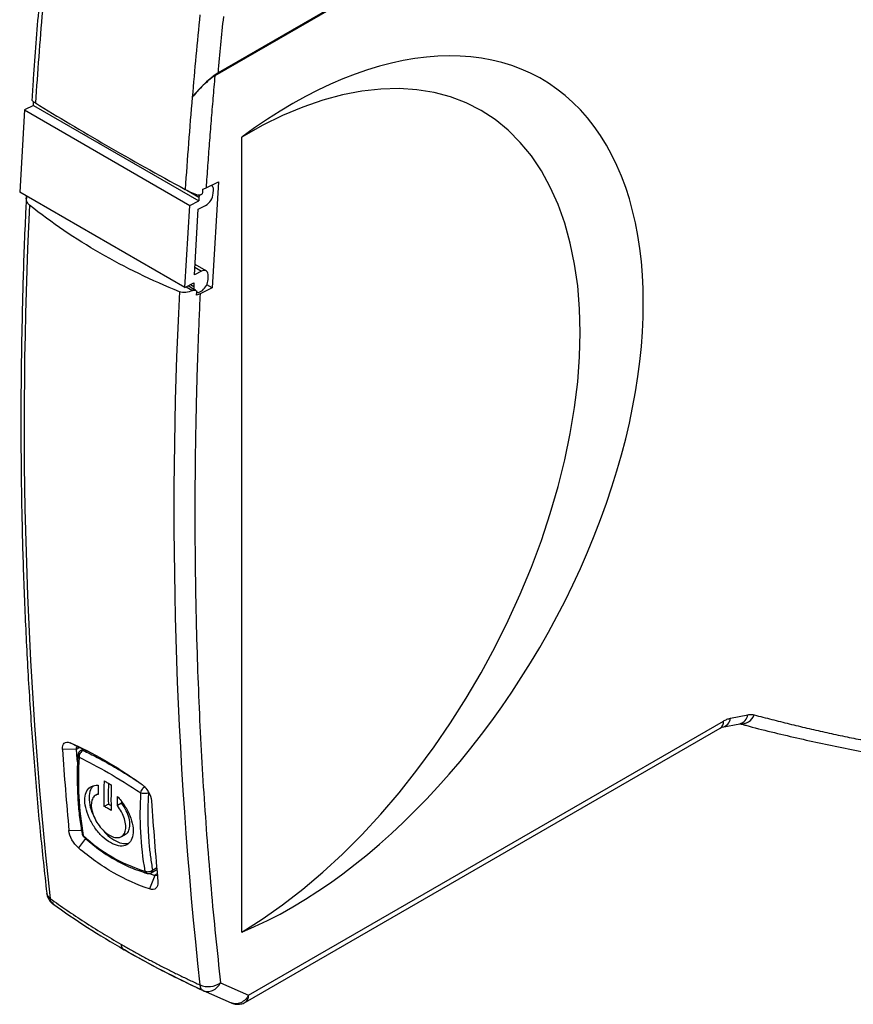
# Model space of a CAD drawing. Header units: millimetres. Extents: x 8 to 341, y 8 to 262.
# Tile 8 of 11: x 252 to 294, y 152 to 203. Entities that reach past the tile are written whole.
import ezdxf

# ---------------------------------------------------------------- set-up
doc = ezdxf.new("R2010")
doc.units = ezdxf.units.MM
doc.header["$LTSCALE"] = 1.25

msp = doc.modelspace()

# ---------------------------------------------------------------- linework, layer by layer
for p, q in [((311.93, 228.722), (261.6, 199.667)), ((311.935, 228.784), (261.762, 199.82)), ((252.287, 198.145), (252.298, 198.335)), ((260.438, 198.57), (260.44, 198.572)), ((251.828, 197.918), (251.582, 193.703)), ((252.287, 198.145), (251.828, 197.918)), ((251.828, 197.918), (260.314, 193.019)), ((252.287, 198.145), (260.772, 193.247)), ((262.985, 155.698), (262.985, 196.525)), ((261.15, 193.918), (261.78, 194.231)), ((261.78, 194.231), (261.461, 188.785)), ((260.067, 188.804), (251.582, 193.703)), ((260.153, 193.801), (260.783, 193.437)), ((260.976, 193.696), (260.985, 193.857)), ((261.514, 193.636), (261.524, 193.804)), ((260.314, 193.019), (260.772, 193.247)), ((260.783, 193.437), (260.772, 193.247)), ((260.067, 188.804), (260.314, 193.019)), ((260.55, 189.453), (260.748, 192.825)), ((260.748, 192.825), (261.118, 193.009)), ((260.921, 189.637), (260.55, 189.453)), ((260.573, 189.838), (260.921, 189.637)), ((261.157, 189.649), (260.581, 189.982)), ((261.255, 189.21), (261.265, 189.378)), ((260.067, 188.804), (260.526, 189.032)), ((260.124, 188.832), (260.449, 188.644)), ((260.527, 188.705), (260.222, 188.881)), ((260.515, 188.842), (260.343, 188.941)), ((260.526, 189.032), (260.515, 188.842)), ((260.631, 188.656), (260.558, 188.698)), ((260.664, 188.412), (260.673, 188.572)), ((260.759, 188.55), (260.961, 188.651)), ((261.461, 188.785), (260.84, 188.476)), ((261.461, 188.785), (261.184, 188.945)), ((288.067, 166.682), (288.963, 166.862)), ((263.335, 152.471), (287.706, 166.54)), ((287.649, 166.222), (288.545, 166.402)), ((288.545, 166.402), (288.589, 166.397)), ((263.17, 152.105), (287.54, 166.173)), ((287.539, 166.173), (287.647, 166.222)), ((254.605, 165.204), (254.166, 165.421)), ((254.502, 165.102), (253.774, 165.085)), ((254.502, 165.102), (254.646, 165.185)), ((255.202, 164.932), (254.605, 165.204)), ((254.837, 165.098), (254.717, 165.029)), ((254.896, 165.071), (254.829, 165.032)), ((256.138, 163.345), (256.127, 162.802)), ((255.604, 162.801), (255.481, 162.73)), ((256.807, 162.326), (256.594, 162.203)), ((256.135, 162.276), (255.922, 162.153)), ((256.135, 162.276), (256.272, 162.196)), ((254.109, 160.916), (254.752, 160.939)), ((254.961, 160.517), (254.599, 160.025)), ((254.786, 160.758), (254.794, 160.719)), ((256.802, 160.606), (257.016, 160.729)), ((258.338, 158.752), (258.623, 158.916)), ((258.4, 158.889), (258.615, 159.013)), ((258.513, 158.613), (258.248, 157.918)), ((258.253, 158.719), (258.513, 158.613)), ((258.643, 158.688), (258.513, 158.613)), ((253.292, 157.164), (253.209, 157.236)), ((253.321, 157.138), (253.292, 157.164)), ((260.996, 152.7), (262.44, 152.068)), ((261.893, 153.101), (263.335, 152.471))]:
    msp.add_line(p, q)
at = {"flags": 128}
for points in [[(262.985, 155.698), (264.033, 156.362), (265.078, 157.098), (266.115, 157.904), (267.141, 158.776), (268.151, 159.711), (269.143, 160.706), (270.112, 161.757), (271.055, 162.861), (271.969, 164.013), (272.85, 165.209), (273.695, 166.445), (274.501, 167.716), (275.265, 169.018), (275.984, 170.346), (276.655, 171.694), (277.277, 173.059), (277.847, 174.435), (278.362, 175.817), (278.821, 177.2), (279.223, 178.58), (279.565, 179.95), (279.847, 181.306), (280.067, 182.643), (280.225, 183.957), (280.32, 185.242), (280.351, 186.493), (280.32, 187.707), (280.225, 188.878), (280.067, 190.003), (279.847, 191.077), (279.565, 192.096), (279.223, 193.057), (278.821, 193.956), (278.362, 194.791), (277.847, 195.557), (277.277, 196.252), (276.655, 196.873), (275.984, 197.419), (275.265, 197.887), (274.501, 198.275), (273.695, 198.583), (272.85, 198.809), (271.969, 198.952), (271.055, 199.011), (270.112, 198.987), (269.143, 198.88), (268.151, 198.689), (267.141, 198.416), (266.115, 198.062), (265.078, 197.627), (264.033, 197.115), (262.985, 196.525)], [(261.265, 189.378), (261.263, 189.461), (261.247, 189.534), (261.217, 189.593), (261.175, 189.638), (261.122, 189.665), (261.06, 189.674), (260.992, 189.665), (260.921, 189.637)], [(254.549, 164.446), (254.54, 164.579), (254.502, 165.102)], [(256.962, 154.785), (256.925, 154.805), (256.916, 154.811)]]:
    msp.add_lwpolyline(points, dxfattribs=at)
for centre, radius, start, end in [((520.09, 180.312), 268.303, 175.1474, 176.16081), ((535.407, 175.228), 275.956, 174.26415, 175.14736), ((527.779, 175.873), 268.303, 175.1474, 176.16081), ((260.714, 193.703), 0.803, 300.2015, 355.1745), ((261.237, 193.85), 0.291, 350.9486, 46.406), ((261.417, 193.397), 0.635, 167.0901, 176.4027), ((475.708, 181.817), 223.899, 177.13074, 186.25323), ((260.425, 189.29), 0.834, 310.0248, 354.5214), ((483.398, 177.379), 223.899, 177.13074, 186.25323), ((260.936, 188.812), 0.422, 175.855, 194.5756), ((260.531, 188.651), 0.0547, 60.5303, 93.9065), ((260.72, 188.77), 0.224, 256.8563, 279.8962), ((288.634, 167.094), 0.696, 262.4477, 340.0861), ((288.409, 166.946), 0.561, 284.0171, 351.3628), ((287.325, 166.491), 0.384, 304.0564, 7.2558), ((287.513, 166.766), 0.56, 283.7291, 351.389), ((458.539, 179.419), 205.266, 184.0043, 185.17165), ((254.776, 164.915), 0.129, 65.924, 117.6223), ((271.671, 163.564), 17.075, 176.2578, 189.8044), ((274.83, 161.74), 17.075, 176.2579, 189.8044), ((463.11, 176.78), 205.266, 184.0043, 185.17165), ((260.414, 166.654), 8.183, 227.1267, 252.8786), ((258.254, 158.872), 0.147, 305.003, 6.4853), ((253.36, 157.762), 0.398, 188.0558, 236.6996), ((257.159, 155.109), 0.385, 183.3292, 230.7517), ((261.258, 154.043), 1.136, 247.8919, 303.9822), ((262.935, 152.431), 0.402, 305.7012, 5.6201)]:
    msp.add_arc(centre, radius, start, end)
msp.add_ellipse((265.55, 177.592), major_axis=(12.89, 21.873), ratio=0.577321, start_param=3.794626, end_param=7.221506)
for points, knots in [([(252.624, 203.856), (252.604, 203.636), (252.47, 202.181), (252.331, 200.376), (252.233, 198.801), (252.21, 198.443)], [0, 0, 0, 0, 0.1211836, 0.8003991, 1, 1, 1, 1]), ([(261.762, 199.82), (261.7, 199.784), (261.631, 199.737), (261.494, 199.634), (261.426, 199.578), (261.231, 199.412), (261.111, 199.298), (260.781, 198.972), (260.596, 198.764), (260.44, 198.572)], [0, 0, 0, 0, 0.125, 0.125, 0.25, 0.25, 0.5, 0.5, 1, 1, 1, 1]), ([(261.6, 199.667), (261.546, 199.635), (261.485, 199.594), (261.365, 199.504), (261.305, 199.455), (261.134, 199.309), (261.029, 199.209), (260.74, 198.923), (260.577, 198.741), (260.44, 198.572)], [0, 0, 0, 0, 0.125, 0.125, 0.25, 0.25, 0.5, 0.5, 1, 1, 1, 1]), ([(261.6, 199.667), (261.566, 199.282), (261.499, 198.512), (261.404, 197.36), (261.314, 196.21), (261.228, 195.062), (261.176, 194.3), (261.15, 193.918)], [0, 0, 0, 0, 0.200006, 0.400003, 0.599997, 0.799994, 1, 1, 1, 1]), ([(252.216, 198.443), (252.213, 198.437), (252.203, 198.417), (252.269, 198.355), (252.357, 198.298), (252.389, 198.277)], [0, 0, 0, 0, 0.230032, 0.717327, 1, 1, 1, 1]), ([(260.078, 193.838), (260.176, 193.785), (260.289, 193.731), (260.518, 193.631), (260.634, 193.586), (260.741, 193.548)], [0, 0, 0, 0, 0.5, 0.5, 1, 1, 1, 1]), ([(260.976, 193.696), (260.975, 193.683), (260.972, 193.668), (260.966, 193.654), (260.961, 193.64), (260.953, 193.625), (260.943, 193.612), (260.934, 193.599), (260.922, 193.587), (260.909, 193.577), (260.896, 193.567), (260.881, 193.558), (260.866, 193.552), (260.85, 193.545), (260.833, 193.541), (260.816, 193.539), (260.798, 193.537), (260.779, 193.538), (260.761, 193.542), (260.755, 193.544), (260.748, 193.546), (260.741, 193.548)], [0, 0, 0, 0, 0.0000488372, 0.0000488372, 0.0000488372, 0.0000976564, 0.0000976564, 0.0000976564, 0.0001467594, 0.0001467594, 0.0001467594, 0.0001971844, 0.0001971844, 0.0001971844, 0.0002506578, 0.0002506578, 0.0002506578, 0.0003092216, 0.0003092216, 0.0003092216, 0.0003318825, 0.0003318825, 0.0003318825, 0.0003318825]), ([(251.926, 193.437), (251.905, 193.035), (251.822, 191.422), (251.732, 188.624), (251.655, 185.046), (251.635, 181.498), (251.666, 177.979), (251.752, 174.49), (251.89, 171.033), (252.081, 167.609), (252.327, 164.219), (252.617, 160.914), (252.853, 158.758), (252.968, 157.706)], [0, 0, 0, 0, 0.032215, 0.129318, 0.226454, 0.323621, 0.420817, 0.518042, 0.615295, 0.712574, 0.809881, 0.907213, 1, 1, 1, 1]), ([(252.09, 193.025), (252.045, 193.073), (251.954, 193.167), (251.909, 193.341), (251.926, 193.455), (251.933, 193.5)], [0, 0, 0, 0, 0.377309, 0.753624, 1, 1, 1, 1]), ([(260.449, 188.644), (260.338, 188.592), (260.22, 188.557), (259.989, 188.535), (259.876, 188.547), (259.779, 188.586)], [0, 0, 0, 0, 0.5, 0.5, 1, 1, 1, 1]), ([(260.449, 188.644), (260.5, 188.668), (260.558, 188.678), (260.648, 188.656), (260.676, 188.62), (260.673, 188.572)], [0, 0, 0, 0, 0.5, 0.5, 1, 1, 1, 1]), ([(260.84, 188.476), (260.82, 188.036), (260.781, 187.156), (260.731, 185.84), (260.687, 184.529), (260.65, 183.221), (260.621, 181.917), (260.599, 180.617), (260.583, 179.321), (260.575, 178.029), (260.574, 176.742), (260.58, 175.458), (260.593, 174.178), (260.613, 172.902), (260.64, 171.63), (260.685, 169.94), (260.76, 167.838), (260.878, 165.334), (261.023, 162.849), (261.197, 160.383), (261.4, 157.936), (261.629, 155.506), (261.805, 153.903), (261.893, 153.101)], [0, 0, 0, 0, 0.035732, 0.071456, 0.107173, 0.142884, 0.178591, 0.214295, 0.249998, 0.2857, 0.321405, 0.357113, 0.392824, 0.428542, 0.464267, 0.500001, 0.571457, 0.642884, 0.714295, 0.7857, 0.857112, 0.928541, 1, 1, 1, 1]), ([(288.963, 166.862), (288.992, 166.867), (289.05, 166.877), (289.133, 166.88), (289.213, 166.875), (289.263, 166.863), (289.288, 166.857)], [0, 0, 0, 0, 0.251168, 0.500508, 0.749594, 1, 1, 1, 1]), ([(289.288, 166.857), (289.587, 166.779), (290.186, 166.621), (291.089, 166.396), (291.995, 166.179), (292.906, 165.971), (293.82, 165.773), (294.739, 165.584), (295.661, 165.403), (296.587, 165.232), (297.517, 165.07), (298.451, 164.917), (299.389, 164.772), (300.33, 164.637), (301.276, 164.512), (302.225, 164.394), (302.861, 164.324), (303.179, 164.288)], [0, 0, 0, 0, 0.066708, 0.133398, 0.200073, 0.266736, 0.33339, 0.400037, 0.466679, 0.533321, 0.599963, 0.66661, 0.733264, 0.799927, 0.866602, 0.933292, 1, 1, 1, 1]), ([(287.706, 166.54), (287.737, 166.557), (287.798, 166.59), (287.889, 166.63), (287.979, 166.662), (288.037, 166.675), (288.067, 166.682)], [0, 0, 0, 0, 0.250878, 0.500127, 0.749313, 1, 1, 1, 1]), ([(288.58, 166.398), (288.608, 166.39), (288.701, 166.364), (289.652, 166.098), (291.466, 165.669), (294.11, 165.094), (296.793, 164.599), (299.513, 164.185), (301.427, 163.928), (302.442, 163.831), (302.529, 163.823)], [0, 0, 0, 0, 0.00615, 0.02074, 0.212389, 0.404341, 0.596588, 0.789122, 0.981936, 1, 1, 1, 1]), ([(253.774, 165.085), (253.764, 165.231), (253.798, 165.345), (253.94, 165.466), (254.045, 165.471), (254.166, 165.421)], [0, 0, 0, 0, 0.5, 0.5, 1, 1, 1, 1]), ([(254.166, 165.421), (254.727, 165.187), (255.318, 164.89), (256.545, 164.182), (257.175, 163.774), (257.815, 163.314)], [0, 0, 0, 0, 0.5, 0.5, 1, 1, 1, 1]), ([(254.502, 165.102), (254.492, 165.153), (254.497, 165.191), (254.533, 165.227), (254.564, 165.226), (254.605, 165.204)], [0, 0, 0, 0, 0.5, 0.5, 1, 1, 1, 1]), ([(254.719, 165.025), (254.697, 165.012), (254.643, 164.981), (254.591, 164.897), (254.567, 164.826), (254.568, 164.789), (254.568, 164.787)], [0, 0, 0, 0, 0.261756, 0.623522, 0.970554, 1, 1, 1, 1]), ([(254.829, 165.032), (254.772, 165.004), (254.718, 164.951), (254.647, 164.821), (254.629, 164.746), (254.633, 164.678)], [0, 0, 0, 0, 0.5, 0.5, 1, 1, 1, 1]), ([(254.829, 165.032), (255.071, 164.915), (255.554, 164.681), (256.341, 164.243), (257.029, 163.834), (257.463, 163.551), (257.614, 163.452)], [0, 0, 0, 0, 0.283926, 0.567196, 0.850461, 1, 1, 1, 1]), ([(254.57, 164.788), (254.567, 164.745), (254.539, 164.383), (254.53, 163.719), (254.545, 162.8), (254.613, 161.911), (254.694, 161.229), (254.767, 160.856), (254.787, 160.758)], [0, 0, 0, 0, 0.029309, 0.250947, 0.473328, 0.696374, 0.920045, 1, 1, 1, 1]), ([(254.633, 164.678), (254.613, 164.696), (254.573, 164.729), (254.57, 164.768), (254.569, 164.787)], [0, 0, 0, 0, 0.517027, 1, 1, 1, 1]), ([(257.815, 163.314), (257.953, 163.215), (258.083, 163.074), (258.275, 162.76), (258.335, 162.592), (258.345, 162.446)], [0, 0, 0, 0, 0.5, 0.5, 1, 1, 1, 1]), ([(256.598, 162.669), (256.731, 162.53), (256.853, 162.376), (257.071, 162.038), (257.163, 161.864), (257.307, 161.506), (257.357, 161.331), (257.412, 160.994), (257.415, 160.839), (257.373, 160.562), (257.329, 160.445), (257.196, 160.258), (257.109, 160.193), (256.9, 160.119), (256.781, 160.112), (256.52, 160.16), (256.382, 160.214), (256.098, 160.377), (255.957, 160.485), (255.685, 160.745), (255.558, 160.894), (255.328, 161.221), (255.229, 161.394), (255.068, 161.749), (255.008, 161.928), (254.935, 162.27), (254.921, 162.432), (254.943, 162.724), (254.978, 162.851), (255.151, 163.16), (255.354, 163.263), (255.608, 163.241)], [0, 0, 0, 0, 0.0625, 0.0625, 0.125, 0.125, 0.1875, 0.1875, 0.25, 0.25, 0.3125, 0.3125, 0.375, 0.375, 0.4375, 0.4375, 0.5, 0.5, 0.5625, 0.5625, 0.625, 0.625, 0.6875, 0.6875, 0.75, 0.75, 0.8125, 0.8125, 0.875, 0.875, 1, 1, 1, 1]), ([(255.37, 163.197), (255.328, 163.163), (255.202, 163.062), (255.125, 162.728), (255.161, 162.257), (255.272, 161.853), (255.394, 161.642), (255.418, 161.601)], [0, 0, 0, 0, 0.134065, 0.401016, 0.668342, 0.935812, 1, 1, 1, 1]), ([(255.608, 163.241), (255.607, 163.178), (255.605, 163.053), (255.604, 162.93), (255.604, 162.868)], [0, 0, 0, 0, 0.500001, 1, 1, 1, 1]), ([(257.792, 162.855), (257.805, 162.912), (257.837, 162.98), (257.919, 163.103), (257.969, 163.158), (258.017, 163.192)], [0, 0, 0, 0, 0.5, 0.5, 1, 1, 1, 1]), ([(258.19, 162.851), (258.139, 162.825), (258.068, 162.811), (257.923, 162.812), (257.849, 162.828), (257.792, 162.855)], [0, 0, 0, 0, 0.5, 0.5, 1, 1, 1, 1]), ([(258.19, 162.851), (258.184, 162.722), (258.17, 162.466), (258.16, 162.086), (258.156, 161.711), (258.16, 161.341), (258.171, 160.976), (258.191, 160.616), (258.217, 160.261), (258.251, 159.91), (258.293, 159.564), (258.342, 159.223), (258.381, 159.001), (258.4, 158.889)], [0, 0, 0, 0, 0.091281, 0.18234, 0.273224, 0.363984, 0.454669, 0.54533, 0.636015, 0.726775, 0.81766, 0.908718, 1, 1, 1, 1]), ([(255.604, 162.775), (255.529, 162.76), (255.465, 162.728), (255.358, 162.627), (255.317, 162.56), (255.239, 162.316), (255.246, 162.098), (255.376, 161.633), (255.5, 161.386), (255.813, 160.963), (256.006, 160.784), (256.286, 160.622), (256.38, 160.585), (256.554, 160.548), (256.637, 160.548), (256.853, 160.606), (256.958, 160.721), (257.046, 161.059), (257.03, 161.283), (256.921, 161.635), (256.871, 161.755), (256.747, 161.987), (256.676, 162.098), (256.594, 162.203)], [0, 0, 0, 0, 0.0625, 0.0625, 0.125, 0.125, 0.25, 0.25, 0.375, 0.375, 0.5, 0.5, 0.5625, 0.5625, 0.625, 0.625, 0.75, 0.75, 0.875, 0.875, 0.9375, 0.9375, 1, 1, 1, 1]), ([(256.594, 162.296), (256.594, 162.358), (256.595, 162.482), (256.597, 162.607), (256.598, 162.669)], [0, 0, 0, 0, 0.5, 1, 1, 1, 1]), ([(257.013, 160.736), (257.022, 160.738), (257.107, 160.762), (257.198, 160.921), (257.258, 161.2), (257.208, 161.557), (257.063, 161.953), (256.895, 162.198), (256.807, 162.326)], [0, 0, 0, 0, 0.023447, 0.214776, 0.406427, 0.598314, 0.79025, 1, 1, 1, 1]), ([(254.599, 160.025), (254.474, 160.131), (254.355, 160.28), (254.178, 160.603), (254.122, 160.772), (254.109, 160.916)], [0, 0, 0, 0, 0.5, 0.5, 1, 1, 1, 1]), ([(255.822, 160.988), (255.882, 160.912), (256.063, 160.683), (256.419, 160.421), (256.826, 160.234), (257.047, 160.257), (257.153, 160.268)], [0, 0, 0, 0, 0.145623, 0.438837, 0.731708, 1, 1, 1, 1]), ([(254.794, 160.719), (254.794, 160.718), (254.799, 160.693), (254.823, 160.674), (254.846, 160.656)], [0, 0, 0, 0, 0.030097, 1, 1, 1, 1]), ([(254.805, 160.681), (254.824, 160.647), (254.843, 160.611), (254.874, 160.587), (254.876, 160.586)], [0, 0, 0, 0, 0.9539044, 1, 1, 1, 1]), ([(254.846, 160.656), (254.849, 160.635), (254.854, 160.6), (254.88, 160.585), (254.89, 160.579)], [0, 0, 0, 0, 0.597071, 1, 1, 1, 1]), ([(254.87, 160.592), (255.12, 160.378), (255.621, 159.949), (256.425, 159.432), (257.258, 159.005), (257.833, 158.814), (258.12, 158.719)], [0, 0, 0, 0, 0.249888, 0.499855, 0.749895, 1, 1, 1, 1]), ([(258.248, 157.918), (257.628, 158.118), (257.006, 158.397), (256.088, 158.927), (255.784, 159.123), (255.185, 159.548), (254.89, 159.778), (254.599, 160.025)], [0, 0, 0, 0, 0.5, 0.5, 0.75, 0.75, 1, 1, 1, 1]), ([(258.005, 158.833), (258.062, 158.808), (258.135, 158.799), (258.279, 158.82), (258.35, 158.849), (258.4, 158.889)], [0, 0, 0, 0, 0.5, 0.5, 1, 1, 1, 1]), ([(258.104, 158.726), (258.101, 158.726), (258.076, 158.728), (258.038, 158.762), (258.016, 158.809), (258.005, 158.833)], [0, 0, 0, 0, 0.066387, 0.533193, 1, 1, 1, 1]), ([(258.104, 158.727), (258.122, 158.721), (258.171, 158.707), (258.255, 158.713), (258.311, 158.741), (258.337, 158.754)], [0, 0, 0, 0, 0.235875, 0.6341926, 1, 1, 1, 1]), ([(258.68, 158.277), (258.693, 158.133), (258.656, 158.017), (258.499, 157.887), (258.382, 157.875), (258.248, 157.918)], [0, 0, 0, 0, 0.5, 0.5, 1, 1, 1, 1]), ([(258.62, 158.62), (258.61, 158.614), (258.585, 158.6), (258.543, 158.605), (258.516, 158.612), (258.513, 158.613)], [0, 0, 0, 0, 0.383469, 0.935185, 1, 1, 1, 1]), ([(252.974, 157.706), (252.976, 157.673), (252.983, 157.561), (253.068, 157.379), (253.198, 157.206), (253.314, 157.14), (253.356, 157.116)], [0, 0, 0, 0, 0.1339603, 0.458827, 0.8023781, 1, 1, 1, 1]), ([(253.142, 157.43), (253.284, 157.328), (253.569, 157.124), (254.006, 156.822), (254.45, 156.524), (254.901, 156.229), (255.359, 155.938), (255.824, 155.65), (256.295, 155.366), (256.615, 155.18), (256.775, 155.087)], [0, 0, 0, 0, 0.124923, 0.249867, 0.374833, 0.499821, 0.624832, 0.749865, 0.874921, 1, 1, 1, 1]), ([(253.284, 157.154), (253.865, 156.747), (255.027, 155.932), (256.302, 155.176), (256.939, 154.798)], [0, 0, 0, 0, 0.500037, 1, 1, 1, 1]), ([(256.775, 155.087), (256.936, 154.995), (257.259, 154.81), (257.751, 154.538), (258.249, 154.27), (258.753, 154.006), (259.263, 153.745), (259.78, 153.49), (260.301, 153.238), (260.654, 153.073), (260.831, 152.991)], [0, 0, 0, 0, 0.125085, 0.250145, 0.37518, 0.500191, 0.625179, 0.750142, 0.875083, 1, 1, 1, 1]), ([(256.892, 154.825), (257.546, 154.458), (258.852, 153.723), (260.259, 153.053), (260.962, 152.718)], [0, 0, 0, 0, 0.50003, 1, 1, 1, 1]), ([(260.996, 152.7), (261.063, 152.669), (261.142, 152.65), (261.311, 152.65), (261.401, 152.669), (261.574, 152.747), (261.656, 152.804), (261.794, 152.942), (261.851, 153.021), (261.893, 153.101)], [0, 0, 0, 0, 0.25, 0.25, 0.5, 0.5, 0.75, 0.75, 1, 1, 1, 1]), ([(263.335, 152.471), (263.293, 152.391), (263.237, 152.312), (263.099, 152.174), (263.017, 152.117), (262.845, 152.039), (262.755, 152.02), (262.586, 152.019), (262.508, 152.038), (262.44, 152.068)], [0, 0, 0, 0, 0.25, 0.25, 0.5, 0.5, 0.75, 0.75, 1, 1, 1, 1]), ([(262.451, 152.067), (262.46, 152.062), (262.533, 152.021), (262.698, 151.992), (262.931, 152.005), (263.099, 152.05), (263.167, 152.104), (263.169, 152.106)], [0, 0, 0, 0, 0.039752, 0.335365, 0.652341, 0.989531, 1, 1, 1, 1])]:
    msp.add_open_spline(points, degree=3, knots=knots)
for points in [[(262.037, 202.717), (261.938, 201.726), (261.85, 200.807), (261.762, 199.82)], [(252.389, 198.277), (253.537, 197.564), (255.968, 196.111), (258.664, 194.605), (260.078, 193.838)], [(260.985, 193.857), (261.045, 193.873), (261.1, 193.893), (261.15, 193.918)], [(259.779, 188.586), (258.353, 189.162), (255.648, 190.478), (253.227, 192.121), (252.09, 193.025)], [(260.84, 188.476), (260.787, 188.45), (260.729, 188.429), (260.664, 188.412)], [(254.633, 164.678), (255.567, 164.239), (256.65, 163.614), (257.792, 162.855)], [(255.915, 162.68), (255.915, 162.809), (255.917, 163.069), (255.926, 163.333), (255.931, 163.465)], [(255.931, 163.465), (255.989, 163.43), (256.106, 163.362), (256.225, 163.294), (256.284, 163.261)], [(255.604, 162.868), (255.604, 162.837), (255.604, 162.806), (255.604, 162.775)], [(256.127, 162.802), (256.127, 162.714), (256.128, 162.537), (256.132, 162.363), (256.135, 162.276)], [(256.284, 163.261), (256.28, 163.129), (256.27, 162.865), (256.269, 162.605), (256.268, 162.476)], [(255.922, 162.153), (255.92, 162.241), (255.916, 162.415), (255.915, 162.591), (255.915, 162.68)], [(256.268, 162.476), (256.269, 162.387), (256.269, 162.211), (256.274, 162.036), (256.276, 161.949)], [(256.594, 162.203), (256.594, 162.234), (256.594, 162.265), (256.594, 162.296)], [(256.806, 162.419), (256.806, 162.388), (256.806, 162.357), (256.807, 162.326)], [(256.276, 161.949), (256.216, 161.983), (256.097, 162.05), (255.981, 162.119), (255.922, 162.153)], [(253.209, 157.236), (253.174, 157.29), (253.151, 157.356), (253.142, 157.43)], [(260.996, 152.7), (259.587, 153.351), (258.239, 154.048), (256.962, 154.785)], [(260.831, 152.991), (260.838, 152.919), (260.856, 152.855), (260.885, 152.805)], [(260.885, 152.805), (260.913, 152.755), (260.952, 152.719), (260.996, 152.7)]]:
    msp.add_open_spline(points, degree=3)

doc.saveas('drawing.dxf')
